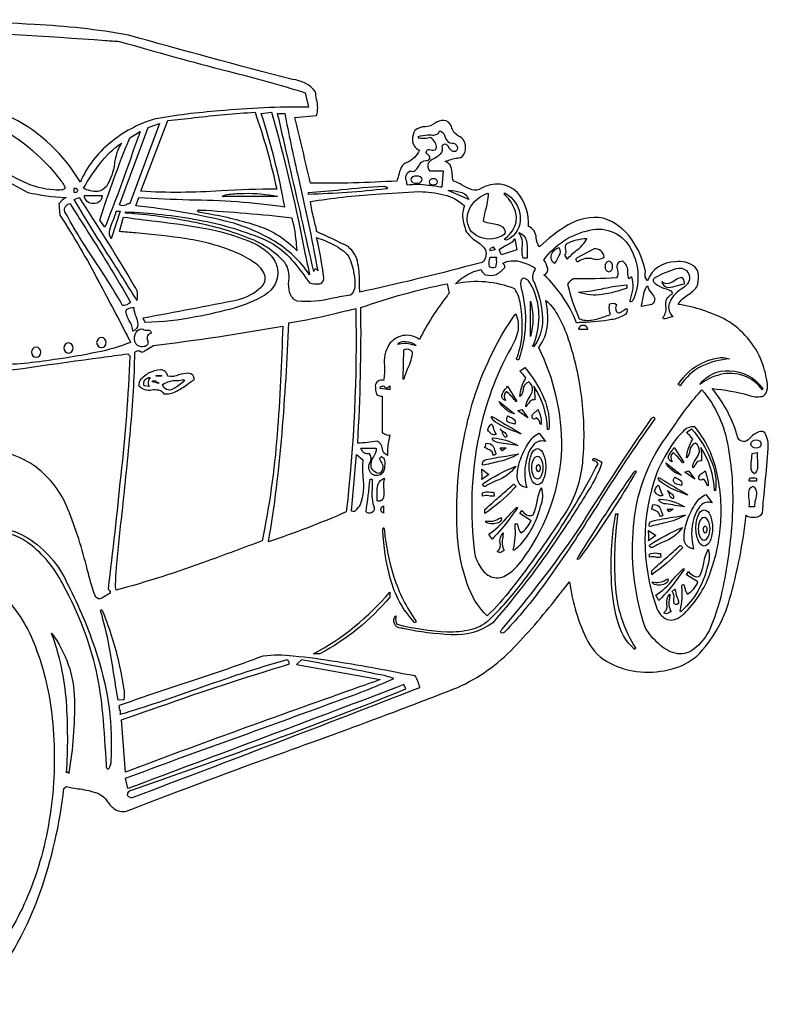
# Model space of a CAD drawing. Extents: x 0.69 to 7.72, y 3.72 to 7.65.
# Tile 2 of 2: x 4.8 to 7.72, y 3.82 to 7.65. Entities that reach past the tile are written whole.
import ezdxf

# ---------------------------------------------------------------- set-up
doc = ezdxf.new("R2010")
doc.units = 0
doc.header["$MEASUREMENT"] = 0

msp = doc.modelspace()

# ---------------------------------------------------------------- linework, layer by layer
for points in [[(4.68149, 3.885463, 0.07917), (4.88155, 4.252193, 0.057249), (4.974517, 4.658883), (4.983407, 4.666661, 0.024634), (5.029354, 4.658354, -0.046034), (5.096231, 4.644279, -0.18016), (5.145204, 4.607963, 0.114677), (5.173765, 4.578557, 0.247622), (5.225175, 4.573681, -0.006923), (5.835115, 4.80112, 0.003393), (6.259074, 4.956911, 0.002318), (6.508064, 5.052525, 0.096895), (6.726336, 5.207601, 0.028639), (6.90606, 5.416556, -0.001569), (6.943412, 5.463331, 0.081221), (7.014524, 5.231108, 0.14768), (7.101192, 5.146723, 0.102889), (7.220302, 5.113242, 0.086796), (7.342691, 5.124596, 0.116004), (7.439194, 5.174714, 0.128209), (7.56675, 5.395553, 0.043023), (7.631193, 5.723332), (7.634526, 5.718888, 0.093087), (7.667443, 5.715415, 0.239796), (7.694526, 5.73111, -0.007165), (7.70525, 5.848689, 0.012251), (7.716819, 5.982014, 0.171557), (7.703558, 6.043182, 0.304917), (7.6812, 6.047445, 0.11031), (7.644072, 6.021367, -0.582917), (7.598971, 6.023333, 0.109893), (7.498972, 6.215556, -0.043811), (7.640899, 6.190053, 0.138562), (7.693135, 6.185375, 0.209325), (7.709537, 6.199632, 0.131398), (7.713874, 6.231928, 0.065853), (7.692319, 6.319518, 0.168106), (7.55387, 6.482234, 0.081258), (7.366747, 6.543335, -0.129889), (7.404424, 6.580311, 0.091406), (7.438972, 6.611112, 0.113678), (7.445862, 6.657618, 0.17022), (7.431324, 6.689206, 0.221207), (7.355639, 6.708653, 0.31258), (7.246749, 6.635558, -0.267128), (7.238659, 6.665843, 0.018181), (7.238969, 6.671114, 0.110466), (7.184664, 6.79667, 0.163883), (7.074524, 6.87889, 0.171819), (6.938552, 6.85278, 0.062736), (6.826747, 6.766669, -0.134183), (6.813533, 6.80209, 0.318572), (6.783414, 6.846669, 0.19207), (6.740714, 6.979094, 0.332104), (6.600292, 6.995279, -0.24569), (6.563942, 6.98915, -0.062468), (6.526177, 7.006855, 0.062845), (6.49119, 7.023337, -0.064615), (6.487189, 7.049572, 0.080592), (6.482057, 7.079098, 0.238356), (6.458968, 7.098893, -0.072241), (6.507467, 7.112777, 0.053111), (6.524281, 7.11681, 0.200215), (6.538968, 7.15556, 0.290839), (6.511706, 7.198573, -0.22052), (6.483413, 7.23556, 0.36259), (6.453543, 7.258601, 0.176502), (6.420735, 7.248797, -0.174221), (6.381464, 7.234723, 0.184425), (6.341489, 7.219775, 0.157499), (6.332377, 7.184813, 0.3147), (6.358965, 7.143336, -0.191952), (6.311187, 7.09556, 0.199813), (6.28816, 7.075376, 0.058434), (6.277637, 7.044754, -0.028828), (6.271187, 7.023337, -0.020259), (5.934521, 7.01556, 0.004718), (5.904521, 7.143338, -0.004718), (5.874521, 7.271115), (5.958965, 7.278893, 0.134554), (5.958814, 7.340626, -0.040677), (5.954522, 7.371117, 0.199919), (5.864481, 7.418569, -0.00561), (5.22674, 7.591117, 0.032795), (4.859727, 7.632366, 0.012082), (4.360726, 7.649964, 0.009404)], [(4.576712, 6.259389, -0.003256), (5.12144, 6.337025, 0.000256), (5.223407, 6.351112), (5.231185, 6.343335, -0.019974), (5.196046, 5.878194, -0.005309), (5.14674, 5.435553, 0.017706), (5.149754, 5.432134, -0.34409), (5.154519, 5.418886, 0.000613), (5.148431, 5.415152, -0.029286), (5.122809, 5.400542, -0.20886), (5.10651, 5.398453, -0.187554), (5.094926, 5.412847, -0.034374), (5.083449, 5.447686, -0.001569), (5.065959, 5.511282, 0.036078), (4.990379, 5.746546, 0.136151), (4.865699, 5.910713, 0.076657), (4.7648, 5.961518, 0.056816)]]:
    msp.add_lwpolyline(points, format="xyb")
for points in [[(3.815604, 7.617349, -0.021348), (4.429808, 7.61306, -0.005973), (5.136968, 7.570353, 0.000025), (5.191185, 7.566671, 0.00642), (5.614362, 7.450488, -0.015121), (5.914521, 7.366672), (5.926743, 7.311117, 0.027167), (5.58016, 7.295884, 0.028562), (5.325722, 7.264086, 0.098136), (5.155488, 7.17244, 0.125464), (5.038962, 7.018893, 0.14223), (4.774673, 7.268546, 0.092977), (4.423285, 7.36979, 0.00446), (3.868251, 7.398597, 0.010498), (3.034508, 7.423339, -0.099486), (3.403788, 7.573651, -0.041041)], [(2.886732, 7.278893, -0.244181), (2.951195, 7.351675, -0.07186), (3.0034, 7.366672), (3.975222, 7.342706), (3.975222, 7.342706, -0.010071), (4.271119, 7.322883, -0.015579), (4.504783, 7.295896, -0.057099), (4.674517, 7.255561, -0.127858), (4.964353, 7.022619, -0.036481), (4.97646, 7.004781, -0.259702), (4.978087, 6.993853, -0.217149), (4.965816, 6.988833, -0.038831), (4.936228, 6.988718, -0.093768), (4.818047, 7.019672, -0.029324), (4.707115, 7.080427, 0.058727), (4.545989, 7.160718, 0.036197), (4.32464, 7.193861, 0.006268), (4.097469, 7.213812, 0.006608), (3.566707, 7.249386, 0.01798), (3.031178, 7.258893, 0.178833), (2.923397, 7.203337, -0.119849)], [(5.625119, 6.86194, 0.037399), (5.254518, 6.926668), (5.26674, 6.958892, 0.008597), (5.462537, 6.950791, -0.033679), (5.834521, 6.923336, 0.033449), (5.74341, 7.286671), (5.78341, 7.291115, -0.021733), (5.907768, 6.770361, 0.00107), (5.931188, 6.65889, 0.107461), (5.794373, 6.788998, 0.066038)], [(5.80341, 6.991115, 0.016982), (5.585713, 6.985239, -0.032656), (5.274518, 6.983337), (5.378964, 7.258893, 0.003167), (5.483558, 7.270037, -0.015701), (5.718965, 7.291115, -0.031204)], [(5.963296, 6.673624, 0.977793), (5.947438, 6.670654, 0.002403), (5.851773, 7.090579, -0.000177), (5.806743, 7.286671), (5.834521, 7.286671, 0.008043), (5.884434, 7.051598, -0.011355)], [(5.231185, 6.93556, 0.078104), (5.217474, 6.931282, -0.314842), (5.191185, 6.931114), (5.303408, 7.231115), (5.346742, 7.246669)], [(5.134518, 6.843335), (5.114518, 6.871112, -0.02007), (5.231185, 7.191114), (5.271186, 7.21556, 0.001054), (5.241268, 7.131041, -0.012366)], [(6.32341, 7.063337, 0.289726), (6.343105, 7.064213, 0.093954), (6.355559, 7.080231, -0.30653), (6.386743, 7.103337, 0.893936), (6.392856, 7.125004, -0.893949), (6.398968, 7.146671, 0.209813), (6.419863, 7.144852, 0.306055), (6.425524, 7.157295, 0.210437), (6.403651, 7.192479, -0.120953), (6.353657, 7.190647, 0.781425), (6.353645, 7.196387, -0.060487), (6.390485, 7.203069, -0.039203), (6.404214, 7.203014, 0.374193), (6.438968, 7.218892, -0.256017), (6.459722, 7.194235, 0.384804), (6.487703, 7.170301, -0.422529), (6.507034, 7.1524, -0.600877), (6.490117, 7.138658, -0.171272), (6.474053, 7.154028, 0.131132), (6.462908, 7.166045, 0.335385), (6.446746, 7.158893, -0.247635), (6.439987, 7.12757, -0.087149), (6.415608, 7.109879, 0.12209), (6.393477, 7.092744, 0.310896), (6.398968, 7.063337), (6.45119, 7.063337), (6.446746, 6.998892, 0.017075), (6.394672, 7.006521, 0.073698), (6.311187, 7.006669, 0.045466), (6.309484, 7.019835, -0.384173)], [(5.051185, 6.99556, -0.033479), (5.11424, 7.090421, -0.075767), (5.198963, 7.171114, 0.103633), (5.171989, 7.092356, -0.10634), (5.140285, 7.002474, -0.20327), (5.106394, 6.982981, -0.140981)], [(4.386737, 6.611112, 0.017827), (4.42021, 6.942086, 0.003955), (4.434517, 7.15556, -0.091417), (4.585655, 7.116537, -0.030722), (4.72182, 7.042196, 0.021713), (4.834518, 6.978892, 0.040387), (4.980526, 6.959119, -0.000026), (4.983407, 6.958892, 0.122728), (4.964528, 6.944877, -0.032534), (4.954517, 6.93556), (4.958962, 6.891114, -0.022719), (5.11114, 6.630513, -0.005158), (5.228199, 6.407826, 0.000889), (5.234518, 6.395557, -0.048472), (5.1045, 6.357136, -0.017906), (4.937711, 6.328195, -0.033273), (4.703406, 6.306667, 0.161142), (4.660392, 6.393778, 0.091281), (4.574655, 6.454029, 0.108323), (4.383404, 6.49889, -0.102521), (4.383639, 6.583562, 0.022285)], [(6.347804, 7.014772, 0.385763), (6.369878, 7.02884, 0.385763), (6.347804, 7.042908, 0.385767), (6.325729, 7.02884, 0.385767)], [(6.413446, 7.008947, 0.396929), (6.430142, 7.020733, 0.396861), (6.413446, 7.032518, 0.396834), (6.396749, 7.020733, 0.396902)], [(5.014518, 6.978892), (5.014518, 6.99556), (5.014518, 6.99556, -0.284956), (5.02674, 6.991115, -0.716334)], [(5.591186, 6.963337, -0.17616), (5.617713, 6.971887, -0.029337), (5.676217, 6.975381, -0.05981), (5.806743, 6.963337)], [(5.926743, 6.978892, 0.010371), (6.054655, 6.989996, -0.016404), (6.221024, 7.003049, -0.096104), (6.232869, 6.998709, -0.331251), (6.235433, 6.995171, -0.218438), (6.228264, 6.992517, -0.020156), (5.926743, 6.971114)], [(6.358478, 6.98221, -0.054422), (6.454418, 6.970116, -0.129281), (6.534524, 6.926668, 0.193858), (6.534939, 6.847403, -0.008655), (6.538968, 6.831114, 0.126793), (6.58154, 6.788661, -0.118973), (6.615938, 6.7558, -0.30494), (6.603411, 6.706668, 0.000116), (6.562333, 6.696026, -0.01278), (6.126744, 6.591112, -0.010944), (6.126045, 6.622219, 0.050847), (6.11995, 6.701325, 0.178789), (6.081414, 6.768058, 0.011615), (5.958965, 6.826669, -0.00002), (5.958965, 6.826669, 0.016064), (5.947781, 6.878476, -0.024113), (5.934521, 6.943336, -0.024982), (6.188839, 6.97212, -0.010257)], [(6.55119, 6.951114), (6.47119, 6.986669, 0.000668), (6.474059, 6.986532, -0.060522), (6.518556, 6.980459, -0.277488)], [(6.626746, 6.97556, -0.064639), (6.61562, 6.907096, 0.025071), (6.606746, 6.866669, 0.072091), (6.637774, 6.859077, -0.041555), (6.663146, 6.853861, -0.299532), (6.693434, 6.827093, -0.242086), (6.685093, 6.812549, -0.106489), (6.658233, 6.801465, -0.277491), (6.562317, 6.825932, -0.281848), (6.55293, 6.911514, -0.231862)], [(6.690687, 6.976774, -0.259768), (6.751726, 6.883442, -0.306359), (6.701086, 6.794057, -0.153265), (6.693651, 6.794618, -0.781457), (6.694496, 6.801532, 0.175266), (6.735336, 6.863099, 0.154402), (6.728327, 6.918314, 0.102911), (6.687651, 6.973378), (6.687651, 6.973378, -0.000031), (6.687651, 6.973378, 0.842342)], [(5.034518, 6.958892, -0.009554), (5.238601, 6.631989, 0.000116), (5.259443, 6.59764, -0.026153), (5.258964, 6.558889, 0.003813), (5.162575, 6.712293, -0.008231), (5.014518, 6.951114)], [(5.054518, 6.966669), (5.123407, 6.966669, -0.466827), (5.090212, 6.935836, -0.430688)], [(5.234518, 6.551111, 0.047467), (5.225635, 6.545691, -0.236375), (5.203407, 6.53889, 0.018917), (5.097999, 6.708422, -0.024981), (4.978962, 6.903336, -0.487161), (4.998962, 6.93556, 0.001324), (5.058499, 6.84088, -0.013047)], [(5.158962, 6.798892, -0.201619), (5.153304, 6.833364, -0.05336), (5.166221, 6.870312, 0.052971), (5.178962, 6.906668), (5.194518, 6.906668)], [(5.958965, 6.803336, -0.033825), (6.026162, 6.77526, -0.101747), (6.083561, 6.730693, -0.066074), (6.104174, 6.662064, -0.067819), (6.107234, 6.612836, -0.218931), (6.091189, 6.578889, 0.019958), (6.021809, 6.567218, -0.084191), (5.88341, 6.555557, -0.22095), (5.85337, 6.590369, -0.077476), (5.850512, 6.635333, 0.198539), (5.834521, 6.706668, 0.125304), (5.683096, 6.805434, 0.044585), (5.476032, 6.863874, 0.030566), (5.214518, 6.89889), (5.214518, 6.903336, -0.036225), (5.497714, 6.872225, -0.057295), (5.766743, 6.791114, -0.086152), (5.853205, 6.726398, -0.034336), (5.915964, 6.647564, 0.002039), (5.931188, 6.626668, 0.085748), (5.966882, 6.623335, 0.462219), (5.986743, 6.646668, 0.022465)], [(5.504437, 6.902799, 0.000751), (5.536765, 6.896485, -0.038014), (5.730057, 6.849182, -0.123908), (5.88341, 6.751114, -0.002426), (5.88106, 6.772971, 0.04614), (5.86341, 6.87889, 0.015971), (5.504407, 6.90929, 0.27187), (5.494266, 6.907294, 0.2225)], [(5.292125, 6.472683, -0.091883), (5.283406, 6.491112, 0.002314), (5.656054, 6.561724, 0.110158), (5.742703, 6.610018, 0.299368), (5.756447, 6.658982, 0.148829), (5.716938, 6.705266, 0.054701), (5.643824, 6.745525, 0.061137), (5.45367, 6.798355, 0.019146), (5.253173, 6.821083, -0.001892), (5.191185, 6.826669), (5.20674, 6.883336, 0.007892), (5.332435, 6.866801, -0.016549), (5.519449, 6.839983, -0.052449), (5.697392, 6.789093, -0.102924), (5.776598, 6.737975, -0.15457), (5.807112, 6.67993, -0.294313), (5.756922, 6.579486, -0.071249), (5.63778, 6.529148, -0.027207), (5.487285, 6.49465, -0.045607)], [(6.778969, 6.723336), (6.763414, 6.723336, -0.100977), (6.759494, 6.76279, 0.181043), (6.746746, 6.823335, -0.24404), (6.77558, 6.790129, -0.071377), (6.778836, 6.745231, 0.021775)], [(6.843414, 6.715558, -0.190006), (7.022175, 6.831758, -0.360527), (7.18358, 6.755822, -0.235545), (7.18964, 6.55799, -0.260385), (7.182526, 6.55271, -0.609639), (7.179337, 6.558256, -0.00225), (7.18182, 6.567523, 0.15543), (7.186749, 6.651112), (7.174526, 6.643336, -0.07517), (7.170672, 6.666215, 0.258524), (7.151193, 6.711114, 0.306727), (7.129223, 6.698916, 0.125715), (7.129858, 6.676524, -0.237727), (7.126749, 6.646668, -0.022124), (6.958968, 6.643336, 0.160975), (6.936126, 6.621443, 0.04678), (6.981279, 6.487278, 0.133391), (7.029633, 6.482156, 0.044602), (7.078166, 6.495274, -0.00901), (7.103415, 6.503333, -0.128863), (7.098927, 6.538454, 0.002702), (7.099106, 6.544336, -0.307869), (7.126749, 6.543335, 0.146546), (7.123356, 6.522831, -0.005462), (7.123415, 6.51889, 0.323858), (7.137748, 6.51101, 0.105854), (7.15208, 6.518811, -0.111685), (7.166749, 6.526668, -0.383579), (7.154116, 6.499616, -0.085457), (7.107441, 6.483797, -0.034572), (6.994719, 6.472674, 0.020467), (6.97119, 6.471112, 0.109841), (6.843414, 6.65889, 0.447488), (6.858414, 6.684725, 0.097571)], [(6.670843, 6.758058, -0.066198), (6.696699, 6.77333, 0.010797), (6.714215, 6.782701, 0.120201), (6.731192, 6.798892), (6.738969, 6.755558), (6.678967, 6.735558, 0.070311), (6.675919, 6.742571, -0.130463)], [(6.934525, 6.718892, -0.054381), (6.969876, 6.752565, 0.122215), (7.011192, 6.798892, 0.098048), (6.93119, 6.778892, 0.26274), (6.927928, 6.756054, -0.287653), (6.924618, 6.735267, 0.077534), (6.934525, 6.718892)], [(6.646744, 6.766669), (6.654524, 6.755558), (6.634524, 6.751114, -0.502385), (6.643158, 6.765273, 0.013036)], [(6.886747, 6.703336, 0.054245), (6.902997, 6.732919, 0.31276), (6.903412, 6.763336, 0.267459), (6.87258, 6.736253, 0.44124)], [(6.978968, 6.711114, -0.237443), (7.034822, 6.720904, 0.222021), (7.078971, 6.726669, 0.415512), (7.038969, 6.758892), (6.97119, 6.723336, 0.917435)], [(6.811192, 6.683336, -0.009039), (6.808204, 6.677274, 0.321111), (6.806747, 6.626668, -0.079867), (6.837662, 6.504716, -0.175232), (6.807479, 6.382612, -0.214119), (6.801636, 6.378191, -0.415677), (6.802757, 6.38616, 0.201843), (6.803431, 6.601044, 0.087207), (6.783256, 6.634571, 0.215741), (6.764566, 6.644957, 0.359653), (6.753799, 6.632333, 0.109614), (6.757392, 6.596829, -0.148441), (6.74554, 6.329004, -0.735524), (6.737486, 6.331301, 0.105747), (6.758911, 6.46468, 0.043883), (6.752172, 6.544436, 0.101195), (6.731192, 6.603335, 0.146903), (6.498968, 6.623335), (6.498968, 6.623335, -0.149339), (6.598968, 6.67889, 0.160165), (6.607947, 6.666094, -0.052595), (6.614524, 6.65889, 0.142536), (6.657718, 6.659307, 0.094453), (6.69119, 6.686668, 0.348807), (6.687187, 6.698761, -0.054749), (6.683414, 6.703336, -0.177777), (6.749711, 6.710485, -0.082416)], [(6.634524, 6.726669), (6.658967, 6.726669, 0.036338), (6.658568, 6.714845, -0.103005), (6.655344, 6.688735, -0.338792), (6.63149, 6.690047, -0.134851)], [(7.096557, 6.669367, 0.393409), (7.110969, 6.690506, 0.393409), (7.096557, 6.711644, 0.393409), (7.082144, 6.690506, 0.393409)], [(7.277237, 6.648101, -0.042059), (7.358281, 6.68311, -0.230247), (7.399016, 6.674798, -0.351764), (7.403417, 6.623335, -0.036905), (7.378174, 6.601868, 0.161287), (7.331193, 6.546668, 0.29757), (7.346747, 6.495556, 0.065853), (7.328792, 6.491037, -0.048612), (7.312217, 6.486494, -0.622481), (7.308322, 6.494592, 0.205837), (7.319147, 6.536783, -0.380671), (7.343417, 6.583335, 0.504158), (7.336542, 6.595485, -0.112914), (7.331193, 6.59889, -0.045484), (7.292191, 6.613838, -0.125113), (7.272141, 6.629547, -0.436023)], [(7.391194, 6.623335, 0.097421), (7.387639, 6.641451, 0.271896), (7.380146, 6.647361, 0.13787), (7.356582, 6.637633, -0.070534), (7.330098, 6.624942, -0.269431), (7.303415, 6.631112, 0.352718), (7.327169, 6.609379, 0.086209), (7.364301, 6.616504, -0.035252)], [(6.240614, 6.38624, 0.167354), (6.2232, 6.303882, -0.05491), (6.218967, 6.246667, 0.487154), (6.186744, 6.226667, -0.016999), (6.18797, 6.214283, 0.126421), (6.19257, 6.193791, 0.265262), (6.214522, 6.186667), (6.214522, 6.043333, -0.040585), (6.223029, 6.039466, 0.211892), (6.24341, 6.035556, -0.015125), (6.239277, 6.009702, 0.06683), (6.234522, 5.955554, -0.297628), (6.215467, 5.981633, 0.272863), (6.194522, 6.011111, -0.03782), (6.118967, 6.003333, 0.017068), (6.131189, 6.531111, -0.035448), (6.466746, 6.623335), (6.474524, 6.586667, -0.00018), (6.46723, 6.576696, 0.048905), (6.358965, 6.406668, 0.425964)], [(7.166749, 6.61889), (7.166749, 6.606667, -0.057033), (7.07084, 6.581872, -0.130394), (6.978968, 6.591112, 0.041814), (7.078696, 6.605847, -0.043886)], [(7.246749, 6.615558, 0.127819), (7.26248, 6.587106, -0.111337), (7.275181, 6.565765, -0.309244), (7.263414, 6.543335), (7.223414, 6.535557, 0.008741), (7.226609, 6.55221, -0.019995), (7.234712, 6.59094, -0.159385)], [(6.574524, 5.57111, 0.088785), (6.601428, 5.513469, 0.169121), (6.644415, 5.481178, 0.211734), (6.701263, 5.491882, 0.104581), (6.769751, 5.563228, 0.146924), (6.913281, 5.984117, 0.119114), (6.823414, 6.375557, 0.151303), (6.857719, 6.464306, 0.082916), (6.851192, 6.558889, -0.093082), (6.895229, 6.505697, -0.045564), (6.933992, 6.421899, -0.052955), (6.987526, 6.196624, -0.05429), (6.995463, 5.951346, -0.110005), (6.941469, 5.754344, -0.012829), (6.818622, 5.571953, -0.013542), (6.717926, 5.436949, -0.036119), (6.623411, 5.331108, -0.120614), (6.545123, 5.456021, -0.06485), (6.507836, 5.635636, -0.076412), (6.543269, 6.07256, -0.066948), (6.662706, 6.393341, -0.042253), (6.734522, 6.506668, -0.154143), (6.741693, 6.437803, -0.080662), (6.715778, 6.374151, 0.077225), (6.591152, 6.035667, 0.08346)], [(6.791192, 6.41889), (6.791192, 6.555557, -0.140311)], [(5.24674, 6.531111, 0.091912), (5.254811, 6.497696, -0.092132), (5.262789, 6.46472, -0.307386), (5.243408, 6.43889, 0.136894), (5.229359, 6.479849, -0.116721), (5.216278, 6.514965, -0.269325), (5.223417, 6.526458, -0.123912)], [(5.851187, 6.471112, 0.020793), (6.030979, 6.508238, -0.004234), (6.111189, 6.526668, -0.033246), (6.074522, 5.735554), (6.074522, 5.735554, -0.019871), (5.771187, 5.618888, 0.022291), (5.824521, 6.04125, 0.008276)], [(5.251186, 6.355557, -0.472384), (5.271208, 6.360803, 0.366858), (5.291186, 6.363335), (5.323408, 6.383335, 0.014177), (5.826743, 6.45889, -0.013081), (5.805076, 6.035694, -0.031654), (5.746743, 5.623332), (5.746743, 5.623332, -0.005513), (5.53202, 5.543887, -0.022761), (5.178962, 5.431108, -0.141093), (5.17615, 5.456708, -0.014993), (5.180132, 5.520648, -0.004872), (5.201471, 5.731662, 0.004682), (5.234183, 6.057723, 0.019547)], [(5.286742, 6.37889, -0.385134), (5.251186, 6.39889, -0.214209), (5.256047, 6.434863, -0.366433), (5.283406, 6.446668, 0.216527), (5.298837, 6.442639, -0.550416), (5.314519, 6.431112, 0.503764), (5.300646, 6.404081, -0.539429)], [(6.978968, 6.446668), (7.014524, 6.446668, 0.846601)], [(5.121079, 6.374896, 0.413803), (5.139739, 6.394539, 0.413819), (5.121079, 6.414181, 0.413806), (5.102421, 6.394539, 0.41379)], [(6.274522, 6.386668, -0.310559), (6.305438, 6.399389, -0.15382), (6.346743, 6.383335, -0.032867), (6.330767, 6.386232, 0.15681)], [(4.866912, 6.337397, 0.413835), (4.885572, 6.357037, 0.41383), (4.866912, 6.376681, 0.41383), (4.848253, 6.357037, 0.413835)], [(4.992607, 6.353867, 0.413835), (5.011267, 6.373507, 0.41383), (4.992607, 6.39315, 0.413817), (4.973949, 6.373507, 0.413822)], [(6.295174, 6.254765), (6.298965, 6.366668, -0.408896), (6.331187, 6.358889, -0.092188), (6.313217, 6.294016, 0.029693), (6.298012, 6.251749, 0.645158), (6.296046, 6.251241, -0.038724)], [(7.56675, 6.331111, 0.098767), (7.458554, 6.30264, 0.13788), (7.374525, 6.226667), (7.366747, 6.23111, -0.14919), (7.461188, 6.315447, -0.073316), (7.518619, 6.334427, -0.134627)], [(5.363408, 6.195556, 0.151888), (5.410584, 6.204019, 0.043353), (5.454367, 6.231553, -0.019126), (5.483408, 6.251111, 0.364822), (5.460514, 6.2751, 0.089916), (5.422657, 6.268675, -0.131833), (5.378964, 6.263333, 0.4182), (5.350118, 6.288164, 0.082415), (5.30726, 6.277012, -0.000911), (5.303408, 6.275556, -0.015765), (5.293954, 6.268263, 0.060857), (5.273695, 6.250594, 0.23271), (5.26674, 6.226667, 0.272623), (5.317256, 6.211116, -0.065284), (5.343815, 6.210095, -0.227607)], [(6.749961, 6.282987), (6.769574, 6.297108, -0.084016), (6.843381, 6.17785, -0.136263), (6.862679, 6.056207, 0.460049), (6.858139, 6.056168, 0.139133), (6.805129, 6.224886, -0.033256), (6.808557, 6.172117, 0.160555), (6.789878, 6.1672, 0.000941), (6.788387, 6.164719, -0.063787), (6.774018, 6.144886, -0.179492), (6.786261, 6.179521, 0.101242), (6.79969, 6.209213, 0.268556), (6.785129, 6.241553, 0.329714), (6.762596, 6.21163, -0.182699), (6.749574, 6.184886, -0.114045), (6.774018, 6.257108, 0.048483)], [(7.694526, 6.218889), (7.694526, 6.211111, 0.303611), (7.530897, 6.270069, 0.104298), (7.451194, 6.23111), (7.451194, 6.23111, -0.273228), (7.56661, 6.284584, -0.232552)], [(5.311186, 6.258888, 0.328876), (5.306742, 6.223333), (5.286742, 6.226667, -0.508787)], [(5.343408, 6.238889), (5.343408, 6.235556), (5.318964, 6.243333, -0.529238), (5.334299, 6.243383, 0.115146)], [(5.441315, 6.250012, -0.828784), (5.441492, 6.243442, 0.000195), (5.440136, 6.242259, -0.080091), (5.398307, 6.213216, -0.491822), (5.358964, 6.23111, -0.158108), (5.415762, 6.247155, 0.023263)], [(6.24341, 6.211111), (6.206744, 6.215556, -0.652158), (6.213239, 6.22462, 0.095927), (6.218967, 6.226667, -0.057416), (6.223734, 6.222676, 0.365319), (6.234522, 6.218889), (6.24341, 6.226667)], [(6.734968, 6.164531, -0.000635), (6.731619, 6.1686, 0.056104), (6.697351, 6.204886, 0.378727), (6.694018, 6.169331, -0.418217), (6.679904, 6.189861, -0.101071), (6.693564, 6.212832, 0.057391), (6.701796, 6.224886), (6.737446, 6.168508, -0.555041)], [(7.492947, 5.285951, -0.1293), (7.424163, 5.198506, -0.214625), (7.354877, 5.185336, -0.124965), (7.291132, 5.221819, -0.060022), (7.238969, 5.283331, -0.098554), (7.191192, 5.655415, -0.134562), (7.303415, 6.003333, 0.008309), (7.350787, 6.070227, -0.036826), (7.458972, 6.211111, -0.138424), (7.561167, 5.987207, -0.061759), (7.576231, 5.706249, -0.037688), (7.54116, 5.446432, -0.053926)], [(6.669574, 6.164886), (6.729574, 6.117108, -0.204722)], [(6.802189, 6.117857, -0.051709), (6.811213, 6.124927, 0.076459), (6.821796, 6.133772, 0.014934), (6.824504, 6.125516, -0.106939), (6.833618, 6.075685, 0.530683), (6.829571, 6.076661, 0.242683), (6.814018, 6.101553, -0.568914), (6.798149, 6.101789, -0.258137)], [(6.750382, 6.043318, -0.041979), (6.753127, 6.040708, -0.653618), (6.753271, 6.039657, -0.103674), (6.749671, 6.04074, 0.006151), (6.726121, 6.050319, -0.063766), (6.655806, 6.085306, -0.164829), (6.638751, 6.104546, -0.614208), (6.64295, 6.106087, -0.078562), (6.656056, 6.098615, 0.003063), (6.750382, 6.043318, 0.000004)], [(6.691544, 5.268369, -0.221688), (6.677985, 5.264489, -0.411725), (6.674905, 5.268679, -0.143724), (6.680949, 5.279118, 0.026267), (6.976307, 5.663475, -0.011995), (7.262768, 6.099035, -0.32447), (7.273213, 6.103859, -0.49307), (7.271087, 6.091562, 0.016454), (7.055746, 5.768427, -0.000874), (6.984794, 5.657847, -0.015836), (6.842141, 5.449653, -0.032241)], [(6.729574, 6.077107, 0.007511), (6.722005, 6.079242, -0.120987), (6.701356, 6.088034, -0.391936), (6.705129, 6.109331, 0.134034), (6.713016, 6.104342, -0.093667), (6.727962, 6.094921, -0.345972)], [(6.625128, 6.053774, -0.177866), (6.639147, 6.078271, -0.097937), (6.645605, 6.064226, 0.035097), (6.65735, 6.037107, -0.199978), (6.640262, 6.038491, -0.094176)], [(6.674018, 6.057108, -0.146173), (6.677968, 6.054076, 0.008798), (6.685469, 6.04867, -0.089681), (6.697446, 6.038332, -0.270115), (6.697351, 6.024885, -0.314174), (6.683177, 6.042376, 0.082955), (6.677968, 6.054076, 0.000964), (6.677061, 6.054759, -0.009852)], [(7.281832, 5.883653, 0.173648), (7.281363, 5.368157, 0.21725), (7.323518, 5.317115, 0.16789), (7.353838, 5.317219, 0.106266), (7.389657, 5.33961, 0.115104), (7.48941, 5.493497, 0.076342), (7.532212, 5.695447, 0.077735), (7.514121, 5.901243, 0.118658), (7.431194, 6.066667, 0.242994), (7.384362, 6.047521, 0.061464), (7.337911, 5.989873, 0.044371)], [(7.512076, 5.817986, 0.459848), (7.507539, 5.817947, 0.139129), (7.454528, 5.986667), (7.454528, 5.986667, -0.033275), (7.457954, 5.933897, 0.160576), (7.439278, 5.928982, 0.000945), (7.437782, 5.926494, -0.063701), (7.423417, 5.906665, -0.1795), (7.435659, 5.941302, 0.101239), (7.449088, 5.970994, 0.268551), (7.434528, 6.003333, 0.329728), (7.411994, 5.97341, -0.182705), (7.398972, 5.946667, -0.114071), (7.423417, 6.018889, 0.048454), (7.399357, 6.044768), (7.418972, 6.058889, -0.084017), (7.49278, 5.939631, -0.136266)], [(6.741796, 5.993774, -0.006503), (6.705685, 5.999329, 0.006503), (6.669574, 6.004885, -0.196386), (6.645439, 6.015324, -0.792196), (6.646057, 6.0236, -0.123349)], [(6.825129, 6.041551), (6.849574, 6.009329, 0.295262), (6.805245, 5.99878, 0.126133), (6.778647, 5.949236, 0.142469), (6.777351, 5.829329, 0.014217), (6.770922, 5.831387, -0.035887), (6.760671, 5.834992, -0.292341), (6.74028, 5.876265, -0.088476), (6.753352, 5.942779, -0.065166), (6.786197, 6.007039, -0.157039)], [(6.171175, 5.906178, 0.090782), (6.186077, 5.89234, 0.371743), (6.211189, 5.89111, 0.328068), (6.214427, 5.923159, 0.058068), (6.203411, 5.943332), (6.211189, 5.95111, -0.292477), (6.223338, 5.93546, -0.062468), (6.223747, 5.913529, 0.015409), (6.223411, 5.906665, -0.855097), (6.163411, 5.898887, -0.188771), (6.16609, 5.926684, 0.319814), (6.163411, 5.963333, -0.439898), (6.133927, 5.978864, 0.006325), (6.131189, 5.983332), (6.191189, 5.983332, -0.135214), (6.180084, 5.949734, 0.226032)], [(6.61735, 6.001551, -0.240479), (6.641277, 5.996756, -0.114187), (6.651416, 5.976847, 0.024005), (6.65735, 5.961551, -0.356834), (6.647058, 5.957063, 0.008391), (6.645128, 5.957107, 0.345881), (6.631655, 5.976829, 0.046417), (6.614017, 5.984885, -0.195355), (6.616047, 5.992018, 0.285458)], [(6.818653, 5.840893, -0.287099), (6.79589, 5.86154, -0.103749), (6.78646, 5.911387, -0.103748), (6.79589, 5.961234, -0.287097), (6.818653, 5.981882, -0.287122), (6.841414, 5.961234, -0.10373), (6.850842, 5.911387, -0.103731), (6.841414, 5.86154, -0.287123)], [(7.351194, 5.986667), (7.386843, 5.930289), (7.386843, 5.930289, -0.555227), (7.384365, 5.926311, -0.000639), (7.381007, 5.930392, 0.056152), (7.346747, 5.966667, 0.378688), (7.343417, 5.93111, -0.418208), (7.329302, 5.951641, -0.101074), (7.342963, 5.974612, 0.057393)], [(7.669701, 5.984182, -0.407092), (7.65006, 5.999896, -0.40703), (7.669701, 6.01561, -0.406974), (7.689343, 5.999896, -0.407036)], [(6.138967, 5.938886, 0.043361), (6.138988, 5.872242, -0.12328), (6.128231, 5.763337, -0.070095), (6.112964, 5.744246, -0.445237), (6.094522, 5.738887), (6.114522, 5.958887)], [(6.286744, 5.283331, -0.636657), (6.266744, 5.331108, -0.04385), (6.266935, 5.32323, 0.158575), (6.271187, 5.298886, 0.054383), (6.46741, 5.269273, 0.06538), (6.557725, 5.278224, 0.12215), (6.628139, 5.31351, 0.042677), (6.758965, 5.45974, 0.019167), (6.888906, 5.643071, 0.028562), (7.054524, 5.923332, 0.282237), (7.03601, 5.934825, -0.000008), (7.035893, 5.934846, -0.883791), (7.04055, 5.94304, -0.083752), (7.069699, 5.929061, -0.07201), (7.017706, 5.820741, -0.015984), (6.902303, 5.641456, -0.031984), (6.644697, 5.30406, -0.176562), (6.482594, 5.257778, -0.04318), (6.300438, 5.280786, 0.000317)], [(6.615542, 5.937982, -0.022904), (6.69661, 5.953188, 0.00657), (6.745129, 5.961551, -0.087611), (6.666795, 5.931413, -0.013631), (6.605128, 5.917107), (6.605128, 5.917107, -0.400361)], [(6.818358, 5.951626, 0.277548), (6.802109, 5.938854, 0.118254), (6.795378, 5.908021, 0.118259), (6.802109, 5.877188, 0.277546), (6.818358, 5.864417, 0.277574), (6.834609, 5.877188, 0.118249), (6.841339, 5.908021, 0.118244), (6.834609, 5.938854, 0.277576)], [(7.663418, 5.883331, -0.256346), (7.65081, 5.909104, -0.04681), (7.652877, 5.944834, 0.026745), (7.654526, 5.963333), (7.674526, 5.966667, 0.04469), (7.674809, 5.937137, -0.047701), (7.674983, 5.906488, -0.201137)], [(6.601794, 5.901551), (6.629572, 5.881551), (6.601794, 5.861551, 0.081821), (6.602535, 5.888465, -0.021559)], [(6.734018, 5.913774, -0.161947), (6.656863, 5.856014, 0.033531), (6.615925, 5.834997, -0.697685), (6.606737, 5.846174, -0.042391)], [(6.822154, 5.891354, -0.334524), (6.815608, 5.905758, -0.334484), (6.822154, 5.920162, -0.334431), (6.828701, 5.905758, -0.33447)], [(7.378972, 5.878887, -0.204682), (7.318969, 5.926667)], [(6.183411, 5.75111, -0.687496), (6.151189, 5.735554, 0.009954), (6.166744, 5.863332, -0.000007), (6.166744, 5.863332), (6.174522, 5.863332, -0.030651), (6.17483, 5.82462, 0.126474)], [(6.194522, 5.778887, 0.027323), (6.194988, 5.805767, -0.079434), (6.197964, 5.843388, -0.271256), (6.223411, 5.866665, 0.160735), (6.219881, 5.831029, -0.074148), (6.218599, 5.791987, -0.489184)], [(6.9859, 5.560278, -0.230894), (6.975002, 5.550992, -0.206849), (6.979519, 5.563218, -0.012164), (7.193311, 5.888783, -0.224607), (7.201533, 5.895805, -0.337102), (7.199753, 5.885843, 0.00005), (7.193239, 5.875239, -0.023906)], [(7.305453, 5.860396, 0.003053), (7.399779, 5.805099, 0.000004), (7.399779, 5.805099), (7.399779, 5.805099, -0.041966), (7.402525, 5.802489, -0.653548), (7.402669, 5.801438, -0.10367), (7.399069, 5.802521, 0.006151), (7.37552, 5.812099, -0.063774), (7.305203, 5.847086, -0.164844), (7.288148, 5.866326, -0.614198), (7.292347, 5.867868, -0.07857)], [(7.378972, 5.838887, 0.007516), (7.371402, 5.841023, -0.120984), (7.350753, 5.849814, -0.391938), (7.354525, 5.87111, 0.133985), (7.362411, 5.866122, -0.093661), (7.377359, 5.856702, -0.345986)], [(7.451586, 5.879638, -0.051707), (7.46061, 5.886708, 0.076453), (7.471194, 5.895554, 0.014956), (7.473904, 5.88729, -0.106911), (7.483017, 5.837465, 0.530865), (7.478968, 5.838442, 0.242687), (7.463417, 5.863332, -0.568868), (7.447547, 5.86357, -0.258156)], [(7.671196, 5.866665), (7.671196, 5.855553), (7.643418, 5.855553, -0.345196), (7.650913, 5.868466, -0.112433)], [(6.614017, 5.744883, -0.006048), (6.669977, 5.794491, 0.004859), (6.725442, 5.843521, -0.272376), (6.734018, 5.833774, 0.000205), (6.726767, 5.826515, -0.056199), (6.614017, 5.729329)], [(6.725722, 5.592322, 0.076625), (6.731787, 5.68211, -0.324754), (6.734977, 5.69076, -0.397938), (6.740672, 5.685799, -0.02177), (6.743311, 5.676513, 0.14655), (6.754018, 5.653772, 0.152387), (6.794018, 5.701551), (6.749574, 5.729329), (6.757351, 5.741551, 0.097921), (6.776657, 5.724883, 0.290111), (6.801796, 5.724885, 0.068156), (6.817194, 5.775678, -0.075144), (6.834018, 5.829329, -0.169207), (6.829574, 5.757107, -0.151556), (6.732003, 5.588944, -0.202346), (6.725662, 5.585354, -0.332847)], [(7.288549, 5.840051, -0.09788), (7.294996, 5.826023, 0.035119), (7.306747, 5.798888, -0.199995), (7.289661, 5.800272, -0.094179), (7.274526, 5.815554, -0.177939)], [(7.663418, 5.755554), (7.643418, 5.755554, 0.057339), (7.6431, 5.785507, -0.063045), (7.642995, 5.817312, -0.327043), (7.658971, 5.835554, -0.214728), (7.671247, 5.810647, -0.069293), (7.667343, 5.782751, 0.065979)], [(6.605128, 5.809329, -0.185664), (6.635274, 5.812903, 0.032786), (6.649006, 5.811724), (6.649574, 5.797107, -0.097105), (6.62961, 5.797924, 0.160178), (6.605128, 5.797107)], [(7.323417, 5.818887, -0.145626), (7.327368, 5.815857, 0.008818), (7.334873, 5.810446, -0.089698), (7.346844, 5.80011, -0.270114), (7.346747, 5.786665, -0.314164), (7.332576, 5.804156, 0.082944), (7.327368, 5.815857, 0.000753), (7.326549, 5.816472, -0.010084)], [(7.474528, 5.803332), (7.498972, 5.77111, 0.295258), (7.454642, 5.76056, 0.126136), (7.428045, 5.711017, 0.142462), (7.42675, 5.59111, 0.014226), (7.420323, 5.593166, -0.035994), (7.410068, 5.596772, -0.29234), (7.389678, 5.638046, -0.088474), (7.40275, 5.704559, -0.065165), (7.435596, 5.768819, -0.157039)], [(6.218967, 5.758888), (6.218967, 5.73111, -0.706598)], [(6.641796, 5.629328), (6.629572, 5.649328, 0.081212), (6.696623, 5.710295, -0.030272), (6.735278, 5.750435, -0.457153), (6.740533, 5.752378, -0.180336), (6.736615, 5.744414, 0.006112), (6.715285, 5.716276, -0.046507)], [(7.266747, 5.763332, -0.240481), (7.290674, 5.758537, -0.114185), (7.300813, 5.738628, 0.024009), (7.306747, 5.723332, -0.356806), (7.296455, 5.718843, 0.008392), (7.294525, 5.718888, 0.345942), (7.281053, 5.73861, 0.046419), (7.263414, 5.746665), (7.263414, 5.746665, -0.195281), (7.265445, 5.753798, 0.285449)], [(7.318969, 5.766665, -0.196431), (7.294838, 5.777103, -0.79223), (7.295457, 5.785379, -0.123351), (7.391194, 5.755554, -0.006507), (7.355082, 5.76111, 0.006507)], [(6.61735, 5.701551, 0.226687), (6.66864, 5.709697, -0.01132), (6.677351, 5.713772, -0.350197), (6.670854, 5.69633, -0.126075), (6.648416, 5.689374, -0.099205), (6.625445, 5.691563, -0.438904)], [(7.196958, 5.200617, -0.156976), (7.12935, 5.316857, -0.057909), (7.106564, 5.480247, -0.055743), (7.123429, 5.728814, 0.68759), (7.131765, 5.728944, 0.050097), (7.121491, 5.455341, 0.131855), (7.201983, 5.20374, 0.725714)], [(7.264939, 5.699762, -0.022892), (7.346002, 5.714968, 0.006568), (7.394525, 5.723332, -0.087615), (7.316193, 5.693193, -0.013631), (7.254526, 5.678888, -0.40029)], [(7.46805, 5.602672, -0.287122), (7.445289, 5.62332, -0.10373), (7.435861, 5.673167, -0.103729), (7.445289, 5.723015, -0.287124), (7.46805, 5.743663, -0.287124), (7.490811, 5.723015, -0.103729), (7.500239, 5.673167, -0.10373), (7.490811, 5.62332, -0.287122)], [(7.467758, 5.713407, 0.277549), (7.451508, 5.700635, 0.118258), (7.444776, 5.669801, 0.118258), (7.451508, 5.638968, 0.277549), (7.467758, 5.626196, 0.277562), (7.484008, 5.638968, 0.118249), (7.490739, 5.669801, 0.118249), (7.484008, 5.700635, 0.277562)], [(5.157665, 4.765228, -0.163521), (5.148586, 4.735016, -0.533673), (5.143186, 4.735707, -0.125995), (5.140196, 4.748561, 0.010277), (5.126415, 4.950732, 0.029788), (5.102087, 5.114409, 0.068063), (4.974708, 5.446875, 0.107663), (4.851032, 5.603498, 0.177191), (4.683681, 5.662199, 0.16467), (4.484074, 5.579052, 0.051683), (4.375744, 5.470559, 0.036926), (4.263632, 5.310132, -0.074965), (4.256244, 5.300504, -0.444981), (4.251969, 5.299583, -0.191537), (4.256167, 5.31931, -0.10179), (4.428024, 5.565945, -0.143949), (4.632734, 5.672178, -0.179995), (4.832799, 5.635184, -0.148088), (4.990725, 5.452136, 0.000723), (4.997663, 5.437872, -0.040106), (5.105857, 5.17288, -0.09228)], [(6.216429, 5.664397, -0.141361), (6.218559, 5.672804, -0.730373), (6.220706, 5.672823, -0.094174), (6.222493, 5.664479, 0.054783), (6.260046, 5.482188, 0.077868), (6.345156, 5.311335, -0.782346), (6.340328, 5.305225, -0.125273), (6.245456, 5.477744, -0.05345)], [(7.383417, 5.675554, -0.161948), (7.306261, 5.617795, 0.033532), (7.265322, 5.596778, -0.697731), (7.256135, 5.607954, -0.042383)], [(7.471551, 5.653135, -0.334465), (7.465006, 5.667539, -0.334464), (7.471551, 5.681942, -0.334591), (7.4781, 5.667539, -0.334592)], [(6.685128, 5.653772, -0.018153), (6.683458, 5.637815, 0.193283), (6.689574, 5.584883, 0.09022), (6.680558, 5.581146, -0.438072), (6.661794, 5.58155, 0.319974), (6.673466, 5.61549, -0.269286)], [(7.251192, 5.663332), (7.278969, 5.643332), (7.251192, 5.623332, 0.081855), (7.251933, 5.650246, -0.021568)], [(7.263414, 5.506664, -0.006043), (7.319386, 5.55628, 0.004852), (7.374842, 5.605301, -0.272232), (7.383417, 5.595553, 0.000207), (7.376144, 5.588273, -0.056191), (7.263414, 5.491108)], [(7.254526, 5.57111, -0.185639), (7.284672, 5.574683, 0.032778), (7.298403, 5.573504), (7.298969, 5.558886, -0.097117), (7.279008, 5.559704, 0.160219), (7.254526, 5.558886)], [(7.478972, 5.518887, -0.151543), (7.381403, 5.350725, -0.202307), (7.375061, 5.347134, -0.332997), (7.375122, 5.354103, 0.076591), (7.381185, 5.443889, -0.3247), (7.384374, 5.452541, -0.397902), (7.390069, 5.447579, -0.021761), (7.392708, 5.438295, 0.146555), (7.403417, 5.415553, 0.152353), (7.443417, 5.463331), (7.398972, 5.491108), (7.40675, 5.503331, 0.097888), (7.426056, 5.486664, 0.290097), (7.451194, 5.486664, 0.068141), (7.466591, 5.537456, -0.075138), (7.483417, 5.59111, -0.169222)], [(4.926658, 4.598721, -0.06174), (4.848281, 4.276627, -0.070467), (4.710853, 4.023984, -0.100245), (4.536529, 3.864209, -0.161968), (4.347465, 3.820721, -0.202226), (4.196846, 3.903993, -0.116432), (4.115392, 4.092895, -0.053368), (4.091566, 4.363434, -0.028266), (4.113832, 4.691619, -0.033273), (4.173042, 5.017764, -0.055144), (4.268304, 5.27932, -0.111824), (4.400462, 5.448009, -0.199191), (4.57036, 5.495549, -0.169798), (4.740145, 5.408224, -0.102067), (4.863766, 5.21041, -0.067269), (4.929758, 4.930958, -0.056077)], [(7.291192, 5.391108), (7.278969, 5.411108, 0.081209), (7.346022, 5.472076, -0.03027), (7.384676, 5.512215, -0.457134), (7.389932, 5.514159, -0.180315), (7.386012, 5.506193, 0.006109), (7.364688, 5.478063, -0.04651)], [(7.266747, 5.463331, 0.226663), (7.318038, 5.471478, -0.011319), (7.326747, 5.475553, -0.350221), (7.320251, 5.45811, -0.126077), (7.297813, 5.451155, -0.0992), (7.274842, 5.453343, -0.438916)], [(6.24341, 5.423331), (6.24341, 5.403331, -0.096625), (5.971186, 5.183329), (5.946743, 5.183329, 0.095424)], [(7.311192, 5.343331, 0.319974), (7.322863, 5.377271, -0.269286), (7.334525, 5.415553, -0.018154), (7.332855, 5.399595, 0.193269), (7.338969, 5.346664, 0.090225), (7.329957, 5.342927, -0.43805)], [(7.352554, 5.376035, -0.155427), (7.349813, 5.397158, 0.198199), (7.343417, 5.426664, -0.06583), (7.35454, 5.434597, 0.074393), (7.361638, 5.406546, -0.063497), (7.368294, 5.381883, -0.40897)], [(5.119286, 5.346475, -0.405316), (5.119358, 5.355522, -0.168137), (5.127406, 5.343896, -0.045112), (5.1902, 5.140446, -0.020411), (5.206973, 5.05063, -0.090117), (5.208581, 5.004058), (5.18674, 5.003329, -0.008036), (5.166979, 5.118613, 0.03594)], [(4.993818, 4.718064, 0.830595), (4.984904, 4.72065, 0.035025), (4.984524, 4.997465, 0.070984), (4.926739, 5.263331, -0.161426), (5.015475, 5.004357, -0.04636), (4.994179, 4.720683, 0.000004)], [(5.24695, 4.625637, -0.450245), (5.222691, 4.632511, -0.397419), (5.242158, 4.654578, 0.003165), (5.654294, 4.799735, 0.011272), (6.306744, 5.046662), (6.298965, 5.063329, -0.001531), (5.223407, 4.658883), (5.214518, 4.698883, -0.00444), (5.620035, 4.847441, 0.001792), (6.029231, 4.996308, 0.019903), (6.258967, 5.086663, 0.059664), (6.200104, 5.102743, 0.006054), (6.077105, 5.127286, 0.002959), (5.900243, 5.159575), (5.880562, 5.141654), (6.206744, 5.083329, -0.000052), (6.098603, 5.044734, 0.004531), (5.214518, 4.723328), (5.198963, 4.926662, 0.00108), (5.347536, 4.977911, -0.012687), (5.853581, 5.143822, 0.276265), (5.842557, 5.160037, 0.016386), (5.490526, 5.045312, -0.011301), (5.194518, 4.946662, 0.170151), (5.193093, 4.965535, -0.1478), (5.191185, 4.983329, -0.007145), (5.439845, 5.067862, 0.011116), (5.751188, 5.175551, -0.064983), (5.867458, 5.175531, -0.016337), (6.039066, 5.153272, -0.009693), (6.339018, 5.098628, 0.000007), (6.341829, 5.098069, -0.097516), (6.358965, 5.051107), (6.358965, 5.051107, -0.002619)]]:
    msp.add_lwpolyline(points, format="xyb", close=True)
for points in [[(5.334519, 6.266667), (5.354519, 6.266667), (5.354519, 6.263333), (5.334519, 6.263333)], [(6.757351, 6.133772), (6.781796, 6.101553), (6.742524, 6.128392)], [(6.697154, 5.984872), (6.681796, 5.973774), (6.674018, 5.984885)], [(7.391921, 5.890172), (7.40675, 5.895554), (7.431194, 5.863332)], [(7.346551, 5.746654), (7.331193, 5.735554), (7.323417, 5.746665)]]:
    msp.add_lwpolyline(points, close=True)

doc.saveas('drawing.dxf')
